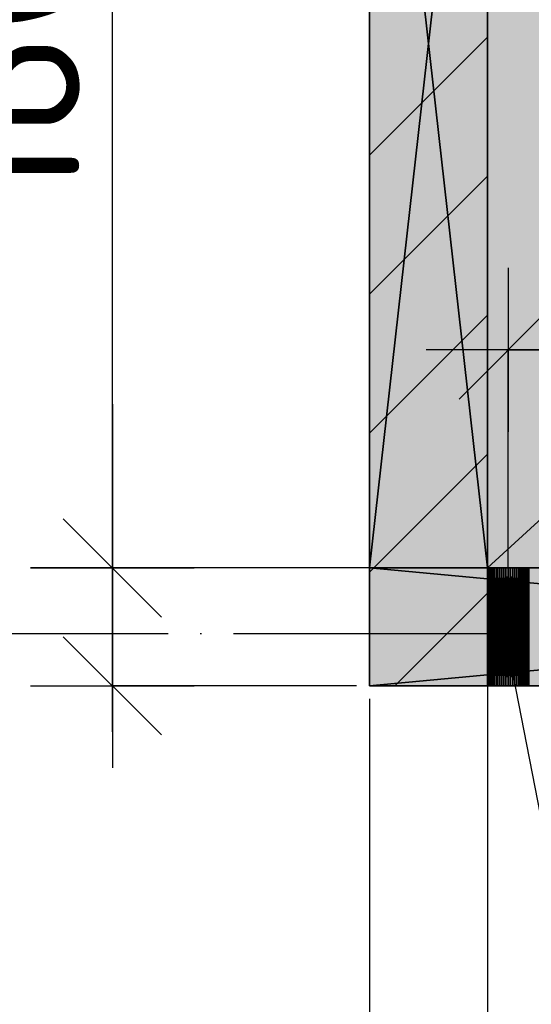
# Model space of a CAD drawing. Header units: millimetres. Extents: x 40580 to 559114, y -343730 to 81020.
# Tile 26 of 256: x 188356 to 189137, y -74170 to -72668. Entities that reach past the tile are written whole.
import ezdxf

# ---------------------------------------------------------------- set-up
doc = ezdxf.new("R2010")
doc.units = ezdxf.units.MM
doc.linetypes.add('______11', pattern=[500, 400, -50, 0, -50])
doc.linetypes.add('______5', pattern=[1100, 800, -100, 100, -100])
for name, color, linetype in [('____________', 7, 'Continuous'), ('_________________', 7, 'Continuous'), ('___________________', 253, '______5'), ('______________________', 7, 'Continuous'), ('_________________________0', 7, 'Continuous'), ('__________________________', 22, 'Continuous')]:
    doc.layers.add(name, color=color, linetype=linetype)
doc.styles.add('ISOCPEUR', font='isocpeur.ttf')

# ---------------------------------------------------------------- blocks, each defined once
blk = doc.blocks.new('ALL_ML_STRICH')
at = {"color": 0, "linetype": 'ByBlock', "lineweight": -2}
for p, q in [((0, -0.5), (0, 0.5)), ((-0.3, -0.3), (0.3, 0.3)), ((-1, 0), (0.5, 0))]:
    blk.add_line(p, q, dxfattribs=at)

msp = doc.modelspace()

# ---------------------------------------------------------------- hatches: boundary and pattern name
at = {"layer": '____________', "linetype": 'Continuous'}
msp.add_hatch(color=9, dxfattribs=at).paths.add_polyline_path([(189070.5, -73504.1), (189070.5, -71904.1), (188890.5, -71904.1), (188890.5, -73504.1)])
h = msp.add_hatch(color=9, dxfattribs=at)
h.paths.add_polyline_path([(190820.5, -73504.1), (189133.5, -73504.1), (189133.5, -73661.4), (189133.5, -73684.1), (190820.5, -73684.1)])
h.paths.add_polyline_path([(188890.5, -73684.1), (189070.5, -73684.1), (189070.5, -73667.3)])
h.paths.add_polyline_path([(189070.5, -73667.3), (189070.5, -73504.1), (188890.5, -73504.1), (188890.5, -73684.1)])

# ---------------------------------------------------------------- linework, layer by layer
at = {"layer": '____________', "color": 253, "linetype": '______11'}
for p, q in [((188890.5, -72874.2), (189070.5, -72694.2)), ((188890.5, -73298.5), (189070.5, -73118.5))]:
    msp.add_line(p, q, dxfattribs=at)
at = {"layer": '____________', "color": 253, "linetype": '______5'}
for p, q in [((188890.5, -73086.3), (189070.5, -72906.3)), ((188897, -73504.1), (189070.5, -73330.6)), ((188890.5, -73510.6), (188897, -73504.1))]:
    msp.add_line(p, q, dxfattribs=at)
at = {"layer": '____________', "color": 253, "linetype": '______11'}
msp.add_lwpolyline([(188929.1, -73684.1), (188933.1, -73680.1), (188933.1, -73680.1), (189070.5, -73542.7)], dxfattribs=at)
at = {"layer": '_________________', "color": 254, "linetype": 'Continuous'}
for points in [[(189070.5, -73504.1), (189070.5, -71904.1), (190820.5, -73504.1)], [(190820.5, -73504.1), (189070.5, -71904.1), (190820.5, -71904.1)]]:
    msp.add_solid(points, dxfattribs=at)
at = {"layer": '___________________', "color": 253, "linetype": '______11'}
msp.add_line((177180.5, -73604.1), (224260.5, -73604.1), dxfattribs=at)
msp.add_line((177180.5, -73604.1), (224260.5, -73604.1), dxfattribs=at)
at = {"layer": '______________________', "color": 7, "linetype": 'Continuous'}
for p, q in [((188497.8, -73504.1), (188497.8, -71904.1)), ((189102, -73171.5), (189700.5, -73171.5)), ((188497.8, -73684.1), (188497.8, -73504.1))]:
    msp.add_line(p, q, dxfattribs=at)
at = {"layer": '______________________', "color": 253, "linetype": 'Continuous'}
for p, q in [((189102, -73574.1), (189102, -73171.5)), ((189050.5, -73504.1), (188497.8, -73504.1)), ((189050.5, -73504.1), (188497.8, -73504.1)), ((189070.5, -73524.1), (189070.5, -74518.5)), ((189070.5, -73524.1), (189070.5, -74518.5)), ((188870.5, -73684.1), (188497.8, -73684.1)), ((188890.5, -73704.1), (188890.5, -74518.5))]:
    msp.add_line(p, q, dxfattribs=at)
at = {"layer": '_________________________0', "color": 7, "linetype": 'Continuous'}
msp.add_line((189096.9, -73604.1), (189202.4, -74146.1), dxfattribs=at)
at = {"layer": '__________________________', "color": 180, "linetype": 'Continuous'}
for p, q in [((189133.5, -73504.1), (189070.5, -73504.1)), ((189070.5, -73504.1), (189070.5, -73684.1)), ((189070.5, -73504.1), (189133.5, -73684.1)), ((189070.5, -73684.1), (189133.5, -73504.1)), ((189133.5, -73684.1), (189133.5, -73504.1)), ((189070.5, -73684.1), (189133.5, -73684.1))]:
    msp.add_line(p, q, dxfattribs=at)
at = {"layer": '__________________________', "color": 171, "linetype": 'Continuous'}
for points in [[(189070.5, -73684.1), (189070.5, -73504.1), (189133.5, -73684.1)], [(189133.5, -73684.1), (189070.5, -73504.1), (189133.5, -73504.1)]]:
    msp.add_solid(points, dxfattribs=at)

# ---------------------------------------------------------------- block references
at = {"layer": '______________________', "color": 7, "linetype": 'Continuous', "xscale": 250, "yscale": 250, "zscale": 250}
for p, rotation in [((189102, -73171.5), 180), ((188497.8, -73504.1), 270), ((188497.8, -73504.1), 90), ((188497.8, -73684.1), 270)]:
    msp.add_blockref('ALL_ML_STRICH', p, dxfattribs=dict(at, rotation=rotation))

# ---------------------------------------------------------------- texts
at = {"layer": '______________________', "color": 7, "style": 'ISOCPEUR'}
msp.add_text('1600', height=220, rotation=90, dxfattribs=at).set_placement((188447.8, -72957.1))

# ---------------------------------------------------------------- meshes
at = {"layer": '____________', "color": 7, "linetype": 'Continuous'}
mesh = msp.add_polyface(dxfattribs=at)
corners = [(188890.5, -71904.1, -3800), (188890.5, -73504.1, -3800), (188890.5, -73504.1, -350), (188890.5, -71904.1, -350)]
mesh.append_faces([[corners[k] for k in face] for face in [(1, 2, 0)]], dxfattribs={"vtx1": -1, "color": 7})
mesh.append_faces([[corners[k] for k in face] for face in [(2, 3, 0)]], dxfattribs={"vtx2": -1, "color": 7})
mesh = msp.add_polyface(dxfattribs=at)
corners = [(188890.5, -73504.1, -350), (189070.5, -73504.1, -350), (189070.5, -71904.1, -350), (188890.5, -71904.1, -350)]
mesh.append_faces([[corners[k] for k in face] for face in [(1, 2, 0)]], dxfattribs={"vtx1": -1, "color": 7})
mesh.append_faces([[corners[k] for k in face] for face in [(2, 3, 0)]], dxfattribs={"vtx2": -1, "color": 7})
mesh = msp.add_polyface(dxfattribs=at)
corners = [(189070.5, -73504.1, -3800), (188890.5, -73504.1, -3800), (188890.5, -71904.1, -3800), (189070.5, -71904.1, -3800)]
mesh.append_faces([[corners[k] for k in face] for face in [(1, 2, 0)]], dxfattribs={"vtx1": -1, "color": 7})
mesh.append_faces([[corners[k] for k in face] for face in [(2, 3, 0)]], dxfattribs={"vtx2": -1, "color": 7})
mesh = msp.add_polyface(dxfattribs=at)
corners = [(189070.5, -73504.1, -3800), (189070.5, -71904.1, -3800), (189070.5, -71904.1, -350), (189070.5, -73504.1, -350)]
mesh.append_faces([[corners[k] for k in face] for face in [(1, 2, 0)]], dxfattribs={"vtx1": -1, "color": 7})
mesh.append_faces([[corners[k] for k in face] for face in [(2, 3, 0)]], dxfattribs={"vtx2": -1, "color": 7})
mesh = msp.add_polyface(dxfattribs=at)
corners = [(188890.5, -73504.1, -3800), (188890.5, -73684.1, -3800), (188890.5, -73684.1, -350), (188890.5, -73504.1, -350)]
mesh.append_faces([[corners[k] for k in face] for face in [(1, 2, 0)]], dxfattribs={"vtx1": -1, "color": 7})
mesh.append_faces([[corners[k] for k in face] for face in [(2, 3, 0)]], dxfattribs={"vtx2": -1, "color": 7})
mesh = msp.add_polyface(dxfattribs=at)
corners = [(190820.5, -73504.1, -3800), (188890.5, -73504.1, -3800), (188890.5, -73504.1, -350), (190820.5, -73504.1, -350), (189117.8, -73504.1, -1541.2), (189105.3, -73504.1, -1537.2), (189092.3, -73504.1, -1538.5), (189080.9, -73504.1, -1545.1), (189073.2, -73504.1, -1555.7), (189070.5, -73504.1, -1568.5), (189073.2, -73504.1, -1581.3), (189080.9, -73504.1, -1591.9), (189092.3, -73504.1, -1598.5), (189105.3, -73504.1, -1599.8), (189117.8, -73504.1, -1595.8), (189127.5, -73504.1, -1587), (189132.8, -73504.1, -1575), (189132.8, -73504.1, -1562), (189127.5, -73504.1, -1550)]
mesh.append_faces([[corners[k] for k in face] for face in [(15, 3, 1)]], dxfattribs={"vtx0": -1, "vtx1": -1, "vtx2": -1, "color": 7})
mesh.append_faces([[corners[k] for k in face] for face in [(2, 4, 5), (18, 2, 3)]], dxfattribs={"vtx0": -1, "vtx2": -1, "color": 7})
mesh.append_faces([[corners[k] for k in face] for face in [(5, 6, 2), (6, 7, 2), (7, 8, 2), (8, 9, 2), (1, 2, 9), (9, 10, 1), (10, 11, 1), (11, 12, 1), (12, 13, 1), (13, 14, 1), (14, 15, 1), (15, 16, 3), (16, 17, 3), (17, 18, 3), (18, 4, 2)]], dxfattribs={"vtx1": -1, "vtx2": -1, "color": 7})
mesh.append_faces([[corners[k] for k in face] for face in [(3, 0, 1)]], dxfattribs={"vtx2": -1, "color": 7})
mesh = msp.add_polyface(dxfattribs=at)
corners = [(190820.5, -73504.1, -3800), (190820.5, -73684.1, -3800), (188890.5, -73684.1, -3800), (188890.5, -73504.1, -3800)]
mesh.append_faces([[corners[k] for k in face] for face in [(1, 2, 0)]], dxfattribs={"vtx1": -1, "color": 7})
mesh.append_faces([[corners[k] for k in face] for face in [(2, 3, 0)]], dxfattribs={"vtx2": -1, "color": 7})
mesh = msp.add_polyface(dxfattribs=at)
corners = [(190820.5, -73684.1, -350), (190820.5, -73504.1, -350), (188890.5, -73504.1, -350), (188890.5, -73684.1, -350)]
mesh.append_faces([[corners[k] for k in face] for face in [(1, 2, 0)]], dxfattribs={"vtx1": -1, "color": 7})
mesh.append_faces([[corners[k] for k in face] for face in [(2, 3, 0)]], dxfattribs={"vtx2": -1, "color": 7})
mesh = msp.add_polyface(dxfattribs=at)
corners = [(188890.5, -73504.1, -3800), (189070.5, -73504.1, -3800), (189070.5, -73504.1, -350), (188890.5, -73504.1, -350)]
mesh.append_faces([[corners[k] for k in face] for face in [(1, 2, 0)]], dxfattribs={"vtx1": -1, "color": 7})
mesh.append_faces([[corners[k] for k in face] for face in [(2, 3, 0)]], dxfattribs={"vtx2": -1, "color": 7})
mesh = msp.add_polyface(dxfattribs=at)
corners = [(189070.7, -73504.1, -1571.8), (189070.5, -73504.1, -1568.5), (189070.5, -73684.1, -1568.5), (189070.7, -73684.1, -1571.8)]
mesh.append_faces([[corners[k] for k in face] for face in [(1, 2, 0)]], dxfattribs={"vtx1": -1, "color": 7})
mesh.append_faces([[corners[k] for k in face] for face in [(2, 3, 0)]], dxfattribs={"vtx2": -1, "color": 7})
mesh = msp.add_polyface(dxfattribs=at)
corners = [(189070.5, -73504.1, -1568.5), (189070.7, -73504.1, -1565.2), (189070.7, -73684.1, -1565.2), (189070.5, -73684.1, -1568.5)]
mesh.append_faces([[corners[k] for k in face] for face in [(1, 2, 0)]], dxfattribs={"vtx1": -1, "color": 7})
mesh.append_faces([[corners[k] for k in face] for face in [(2, 3, 0)]], dxfattribs={"vtx2": -1, "color": 7})
mesh = msp.add_polyface(dxfattribs=at)
corners = [(189071.2, -73504.1, -1575), (189070.7, -73504.1, -1571.8), (189070.7, -73684.1, -1571.8), (189071.2, -73684.1, -1575)]
mesh.append_faces([[corners[k] for k in face] for face in [(1, 2, 0)]], dxfattribs={"vtx1": -1, "color": 7})
mesh.append_faces([[corners[k] for k in face] for face in [(2, 3, 0)]], dxfattribs={"vtx2": -1, "color": 7})
mesh = msp.add_polyface(dxfattribs=at)
corners = [(189070.7, -73504.1, -1565.2), (189071.2, -73504.1, -1562), (189071.2, -73684.1, -1562), (189070.7, -73684.1, -1565.2)]
mesh.append_faces([[corners[k] for k in face] for face in [(1, 2, 0)]], dxfattribs={"vtx1": -1, "color": 7})
mesh.append_faces([[corners[k] for k in face] for face in [(2, 3, 0)]], dxfattribs={"vtx2": -1, "color": 7})
mesh = msp.add_polyface(dxfattribs=at)
corners = [(189072, -73504.1, -1578.2), (189071.2, -73504.1, -1575), (189071.2, -73684.1, -1575), (189072, -73684.1, -1578.2)]
mesh.append_faces([[corners[k] for k in face] for face in [(1, 2, 0)]], dxfattribs={"vtx1": -1, "color": 7})
mesh.append_faces([[corners[k] for k in face] for face in [(2, 3, 0)]], dxfattribs={"vtx2": -1, "color": 7})
mesh = msp.add_polyface(dxfattribs=at)
corners = [(189071.2, -73504.1, -1562), (189072, -73504.1, -1558.8), (189072, -73684.1, -1558.8), (189071.2, -73684.1, -1562)]
mesh.append_faces([[corners[k] for k in face] for face in [(1, 2, 0)]], dxfattribs={"vtx1": -1, "color": 7})
mesh.append_faces([[corners[k] for k in face] for face in [(2, 3, 0)]], dxfattribs={"vtx2": -1, "color": 7})
mesh = msp.add_polyface(dxfattribs=at)
corners = [(189073.2, -73504.1, -1581.3), (189072, -73504.1, -1578.2), (189072, -73684.1, -1578.2), (189073.2, -73684.1, -1581.3)]
mesh.append_faces([[corners[k] for k in face] for face in [(1, 2, 0)]], dxfattribs={"vtx1": -1, "color": 7})
mesh.append_faces([[corners[k] for k in face] for face in [(2, 3, 0)]], dxfattribs={"vtx2": -1, "color": 7})
mesh = msp.add_polyface(dxfattribs=at)
corners = [(189072, -73504.1, -1558.8), (189073.2, -73504.1, -1555.7), (189073.2, -73684.1, -1555.7), (189072, -73684.1, -1558.8)]
mesh.append_faces([[corners[k] for k in face] for face in [(1, 2, 0)]], dxfattribs={"vtx1": -1, "color": 7})
mesh.append_faces([[corners[k] for k in face] for face in [(2, 3, 0)]], dxfattribs={"vtx2": -1, "color": 7})
mesh = msp.add_polyface(dxfattribs=at)
corners = [(189074.7, -73504.1, -1584.3), (189073.2, -73504.1, -1581.3), (189073.2, -73684.1, -1581.3), (189074.7, -73684.1, -1584.3)]
mesh.append_faces([[corners[k] for k in face] for face in [(1, 2, 0)]], dxfattribs={"vtx1": -1, "color": 7})
mesh.append_faces([[corners[k] for k in face] for face in [(2, 3, 0)]], dxfattribs={"vtx2": -1, "color": 7})
mesh = msp.add_polyface(dxfattribs=at)
corners = [(189073.2, -73504.1, -1555.7), (189074.7, -73504.1, -1552.7), (189074.7, -73684.1, -1552.7), (189073.2, -73684.1, -1555.7)]
mesh.append_faces([[corners[k] for k in face] for face in [(1, 2, 0)]], dxfattribs={"vtx1": -1, "color": 7})
mesh.append_faces([[corners[k] for k in face] for face in [(2, 3, 0)]], dxfattribs={"vtx2": -1, "color": 7})
mesh = msp.add_polyface(dxfattribs=at)
corners = [(189076.5, -73504.1, -1587), (189074.7, -73504.1, -1584.3), (189074.7, -73684.1, -1584.3), (189076.5, -73684.1, -1587)]
mesh.append_faces([[corners[k] for k in face] for face in [(1, 2, 0)]], dxfattribs={"vtx1": -1, "color": 7})
mesh.append_faces([[corners[k] for k in face] for face in [(2, 3, 0)]], dxfattribs={"vtx2": -1, "color": 7})
mesh = msp.add_polyface(dxfattribs=at)
corners = [(189074.7, -73504.1, -1552.7), (189076.5, -73504.1, -1550), (189076.5, -73684.1, -1550), (189074.7, -73684.1, -1552.7)]
mesh.append_faces([[corners[k] for k in face] for face in [(1, 2, 0)]], dxfattribs={"vtx1": -1, "color": 7})
mesh.append_faces([[corners[k] for k in face] for face in [(2, 3, 0)]], dxfattribs={"vtx2": -1, "color": 7})
mesh = msp.add_polyface(dxfattribs=at)
corners = [(189078.6, -73504.1, -1589.6), (189076.5, -73504.1, -1587), (189076.5, -73684.1, -1587), (189078.6, -73684.1, -1589.6)]
mesh.append_faces([[corners[k] for k in face] for face in [(1, 2, 0)]], dxfattribs={"vtx1": -1, "color": 7})
mesh.append_faces([[corners[k] for k in face] for face in [(2, 3, 0)]], dxfattribs={"vtx2": -1, "color": 7})
mesh = msp.add_polyface(dxfattribs=at)
corners = [(189076.5, -73504.1, -1550), (189078.6, -73504.1, -1547.4), (189078.6, -73684.1, -1547.4), (189076.5, -73684.1, -1550)]
mesh.append_faces([[corners[k] for k in face] for face in [(1, 2, 0)]], dxfattribs={"vtx1": -1, "color": 7})
mesh.append_faces([[corners[k] for k in face] for face in [(2, 3, 0)]], dxfattribs={"vtx2": -1, "color": 7})
mesh = msp.add_polyface(dxfattribs=at)
corners = [(189080.9, -73504.1, -1591.9), (189078.6, -73504.1, -1589.6), (189078.6, -73684.1, -1589.6), (189080.9, -73684.1, -1591.9)]
mesh.append_faces([[corners[k] for k in face] for face in [(1, 2, 0)]], dxfattribs={"vtx1": -1, "color": 7})
mesh.append_faces([[corners[k] for k in face] for face in [(2, 3, 0)]], dxfattribs={"vtx2": -1, "color": 7})
mesh = msp.add_polyface(dxfattribs=at)
corners = [(189078.6, -73504.1, -1547.4), (189080.9, -73504.1, -1545.1), (189080.9, -73684.1, -1545.1), (189078.6, -73684.1, -1547.4)]
mesh.append_faces([[corners[k] for k in face] for face in [(1, 2, 0)]], dxfattribs={"vtx1": -1, "color": 7})
mesh.append_faces([[corners[k] for k in face] for face in [(2, 3, 0)]], dxfattribs={"vtx2": -1, "color": 7})
mesh = msp.add_polyface(dxfattribs=at)
corners = [(189083.5, -73504.1, -1594), (189080.9, -73504.1, -1591.9), (189080.9, -73684.1, -1591.9), (189083.5, -73684.1, -1594)]
mesh.append_faces([[corners[k] for k in face] for face in [(1, 2, 0)]], dxfattribs={"vtx1": -1, "color": 7})
mesh.append_faces([[corners[k] for k in face] for face in [(2, 3, 0)]], dxfattribs={"vtx2": -1, "color": 7})
mesh = msp.add_polyface(dxfattribs=at)
corners = [(189080.9, -73504.1, -1545.1), (189083.5, -73504.1, -1543), (189083.5, -73684.1, -1543), (189080.9, -73684.1, -1545.1)]
mesh.append_faces([[corners[k] for k in face] for face in [(1, 2, 0)]], dxfattribs={"vtx1": -1, "color": 7})
mesh.append_faces([[corners[k] for k in face] for face in [(2, 3, 0)]], dxfattribs={"vtx2": -1, "color": 7})
mesh = msp.add_polyface(dxfattribs=at)
corners = [(189086.3, -73504.1, -1595.8), (189083.5, -73504.1, -1594), (189083.5, -73684.1, -1594), (189086.3, -73684.1, -1595.8)]
mesh.append_faces([[corners[k] for k in face] for face in [(1, 2, 0)]], dxfattribs={"vtx1": -1, "color": 7})
mesh.append_faces([[corners[k] for k in face] for face in [(2, 3, 0)]], dxfattribs={"vtx2": -1, "color": 7})
mesh = msp.add_polyface(dxfattribs=at)
corners = [(189083.5, -73504.1, -1543), (189086.3, -73504.1, -1541.2), (189086.3, -73684.1, -1541.2), (189083.5, -73684.1, -1543)]
mesh.append_faces([[corners[k] for k in face] for face in [(1, 2, 0)]], dxfattribs={"vtx1": -1, "color": 7})
mesh.append_faces([[corners[k] for k in face] for face in [(2, 3, 0)]], dxfattribs={"vtx2": -1, "color": 7})
mesh = msp.add_polyface(dxfattribs=at)
corners = [(189089.2, -73504.1, -1597.3), (189086.3, -73504.1, -1595.8), (189086.3, -73684.1, -1595.8), (189089.2, -73684.1, -1597.3)]
mesh.append_faces([[corners[k] for k in face] for face in [(1, 2, 0)]], dxfattribs={"vtx1": -1, "color": 7})
mesh.append_faces([[corners[k] for k in face] for face in [(2, 3, 0)]], dxfattribs={"vtx2": -1, "color": 7})
mesh = msp.add_polyface(dxfattribs=at)
corners = [(189086.3, -73504.1, -1541.2), (189089.2, -73504.1, -1539.7), (189089.2, -73684.1, -1539.7), (189086.3, -73684.1, -1541.2)]
mesh.append_faces([[corners[k] for k in face] for face in [(1, 2, 0)]], dxfattribs={"vtx1": -1, "color": 7})
mesh.append_faces([[corners[k] for k in face] for face in [(2, 3, 0)]], dxfattribs={"vtx2": -1, "color": 7})
mesh = msp.add_polyface(dxfattribs=at)
corners = [(189092.3, -73504.1, -1598.5), (189089.2, -73504.1, -1597.3), (189089.2, -73684.1, -1597.3), (189092.3, -73684.1, -1598.5)]
mesh.append_faces([[corners[k] for k in face] for face in [(1, 2, 0)]], dxfattribs={"vtx1": -1, "color": 7})
mesh.append_faces([[corners[k] for k in face] for face in [(2, 3, 0)]], dxfattribs={"vtx2": -1, "color": 7})
mesh = msp.add_polyface(dxfattribs=at)
corners = [(189089.2, -73504.1, -1539.7), (189092.3, -73504.1, -1538.5), (189092.3, -73684.1, -1538.5), (189089.2, -73684.1, -1539.7)]
mesh.append_faces([[corners[k] for k in face] for face in [(1, 2, 0)]], dxfattribs={"vtx1": -1, "color": 7})
mesh.append_faces([[corners[k] for k in face] for face in [(2, 3, 0)]], dxfattribs={"vtx2": -1, "color": 7})
mesh = msp.add_polyface(dxfattribs=at)
corners = [(189095.5, -73504.1, -1599.3), (189092.3, -73504.1, -1598.5), (189092.3, -73684.1, -1598.5), (189095.5, -73684.1, -1599.3)]
mesh.append_faces([[corners[k] for k in face] for face in [(1, 2, 0)]], dxfattribs={"vtx1": -1, "color": 7})
mesh.append_faces([[corners[k] for k in face] for face in [(2, 3, 0)]], dxfattribs={"vtx2": -1, "color": 7})
mesh = msp.add_polyface(dxfattribs=at)
corners = [(189092.3, -73504.1, -1538.5), (189095.5, -73504.1, -1537.7), (189095.5, -73684.1, -1537.7), (189092.3, -73684.1, -1538.5)]
mesh.append_faces([[corners[k] for k in face] for face in [(1, 2, 0)]], dxfattribs={"vtx1": -1, "color": 7})
mesh.append_faces([[corners[k] for k in face] for face in [(2, 3, 0)]], dxfattribs={"vtx2": -1, "color": 7})
mesh = msp.add_polyface(dxfattribs=at)
corners = [(189098.7, -73504.1, -1599.8), (189095.5, -73504.1, -1599.3), (189095.5, -73684.1, -1599.3), (189098.7, -73684.1, -1599.8)]
mesh.append_faces([[corners[k] for k in face] for face in [(1, 2, 0)]], dxfattribs={"vtx1": -1, "color": 7})
mesh.append_faces([[corners[k] for k in face] for face in [(2, 3, 0)]], dxfattribs={"vtx2": -1, "color": 7})
mesh = msp.add_polyface(dxfattribs=at)
corners = [(189095.5, -73504.1, -1537.7), (189098.7, -73504.1, -1537.2), (189098.7, -73684.1, -1537.2), (189095.5, -73684.1, -1537.7)]
mesh.append_faces([[corners[k] for k in face] for face in [(1, 2, 0)]], dxfattribs={"vtx1": -1, "color": 7})
mesh.append_faces([[corners[k] for k in face] for face in [(2, 3, 0)]], dxfattribs={"vtx2": -1, "color": 7})
mesh = msp.add_polyface(dxfattribs=at)
corners = [(189102, -73504.1, -1600), (189098.7, -73504.1, -1599.8), (189098.7, -73684.1, -1599.8), (189102, -73684.1, -1600)]
mesh.append_faces([[corners[k] for k in face] for face in [(1, 2, 0)]], dxfattribs={"vtx1": -1, "color": 7})
mesh.append_faces([[corners[k] for k in face] for face in [(2, 3, 0)]], dxfattribs={"vtx2": -1, "color": 7})
mesh = msp.add_polyface(dxfattribs=at)
corners = [(189098.7, -73504.1, -1537.2), (189102, -73504.1, -1537), (189102, -73684.1, -1537), (189098.7, -73684.1, -1537.2)]
mesh.append_faces([[corners[k] for k in face] for face in [(1, 2, 0)]], dxfattribs={"vtx1": -1, "color": 7})
mesh.append_faces([[corners[k] for k in face] for face in [(2, 3, 0)]], dxfattribs={"vtx2": -1, "color": 7})
mesh = msp.add_polyface(dxfattribs=at)
corners = [(189105.3, -73504.1, -1599.8), (189102, -73504.1, -1600), (189102, -73684.1, -1600), (189105.3, -73684.1, -1599.8)]
mesh.append_faces([[corners[k] for k in face] for face in [(1, 2, 0)]], dxfattribs={"vtx1": -1, "color": 7})
mesh.append_faces([[corners[k] for k in face] for face in [(2, 3, 0)]], dxfattribs={"vtx2": -1, "color": 7})
mesh = msp.add_polyface(dxfattribs=at)
corners = [(189102, -73504.1, -1537), (189105.3, -73504.1, -1537.2), (189105.3, -73684.1, -1537.2), (189102, -73684.1, -1537)]
mesh.append_faces([[corners[k] for k in face] for face in [(1, 2, 0)]], dxfattribs={"vtx1": -1, "color": 7})
mesh.append_faces([[corners[k] for k in face] for face in [(2, 3, 0)]], dxfattribs={"vtx2": -1, "color": 7})
mesh = msp.add_polyface(dxfattribs=at)
corners = [(189108.6, -73504.1, -1599.3), (189105.3, -73504.1, -1599.8), (189105.3, -73684.1, -1599.8), (189108.6, -73684.1, -1599.3)]
mesh.append_faces([[corners[k] for k in face] for face in [(1, 2, 0)]], dxfattribs={"vtx1": -1, "color": 7})
mesh.append_faces([[corners[k] for k in face] for face in [(2, 3, 0)]], dxfattribs={"vtx2": -1, "color": 7})
mesh = msp.add_polyface(dxfattribs=at)
corners = [(189105.3, -73504.1, -1537.2), (189108.6, -73504.1, -1537.7), (189108.6, -73684.1, -1537.7), (189105.3, -73684.1, -1537.2)]
mesh.append_faces([[corners[k] for k in face] for face in [(1, 2, 0)]], dxfattribs={"vtx1": -1, "color": 7})
mesh.append_faces([[corners[k] for k in face] for face in [(2, 3, 0)]], dxfattribs={"vtx2": -1, "color": 7})
mesh = msp.add_polyface(dxfattribs=at)
corners = [(189111.7, -73504.1, -1598.5), (189108.6, -73504.1, -1599.3), (189108.6, -73684.1, -1599.3), (189111.7, -73684.1, -1598.5)]
mesh.append_faces([[corners[k] for k in face] for face in [(1, 2, 0)]], dxfattribs={"vtx1": -1, "color": 7})
mesh.append_faces([[corners[k] for k in face] for face in [(2, 3, 0)]], dxfattribs={"vtx2": -1, "color": 7})
mesh = msp.add_polyface(dxfattribs=at)
corners = [(189108.6, -73504.1, -1537.7), (189111.7, -73504.1, -1538.5), (189111.7, -73684.1, -1538.5), (189108.6, -73684.1, -1537.7)]
mesh.append_faces([[corners[k] for k in face] for face in [(1, 2, 0)]], dxfattribs={"vtx1": -1, "color": 7})
mesh.append_faces([[corners[k] for k in face] for face in [(2, 3, 0)]], dxfattribs={"vtx2": -1, "color": 7})
mesh = msp.add_polyface(dxfattribs=at)
corners = [(189114.8, -73504.1, -1597.3), (189111.7, -73504.1, -1598.5), (189111.7, -73684.1, -1598.5), (189114.8, -73684.1, -1597.3)]
mesh.append_faces([[corners[k] for k in face] for face in [(1, 2, 0)]], dxfattribs={"vtx1": -1, "color": 7})
mesh.append_faces([[corners[k] for k in face] for face in [(2, 3, 0)]], dxfattribs={"vtx2": -1, "color": 7})
mesh = msp.add_polyface(dxfattribs=at)
corners = [(189111.7, -73504.1, -1538.5), (189114.8, -73504.1, -1539.7), (189114.8, -73684.1, -1539.7), (189111.7, -73684.1, -1538.5)]
mesh.append_faces([[corners[k] for k in face] for face in [(1, 2, 0)]], dxfattribs={"vtx1": -1, "color": 7})
mesh.append_faces([[corners[k] for k in face] for face in [(2, 3, 0)]], dxfattribs={"vtx2": -1, "color": 7})
mesh = msp.add_polyface(dxfattribs=at)
corners = [(189117.8, -73504.1, -1595.8), (189114.8, -73504.1, -1597.3), (189114.8, -73684.1, -1597.3), (189117.8, -73684.1, -1595.8)]
mesh.append_faces([[corners[k] for k in face] for face in [(1, 2, 0)]], dxfattribs={"vtx1": -1, "color": 7})
mesh.append_faces([[corners[k] for k in face] for face in [(2, 3, 0)]], dxfattribs={"vtx2": -1, "color": 7})
mesh = msp.add_polyface(dxfattribs=at)
corners = [(189114.8, -73504.1, -1539.7), (189117.8, -73504.1, -1541.2), (189117.8, -73684.1, -1541.2), (189114.8, -73684.1, -1539.7)]
mesh.append_faces([[corners[k] for k in face] for face in [(1, 2, 0)]], dxfattribs={"vtx1": -1, "color": 7})
mesh.append_faces([[corners[k] for k in face] for face in [(2, 3, 0)]], dxfattribs={"vtx2": -1, "color": 7})
mesh = msp.add_polyface(dxfattribs=at)
corners = [(189120.5, -73504.1, -1594), (189117.8, -73504.1, -1595.8), (189117.8, -73684.1, -1595.8), (189120.5, -73684.1, -1594)]
mesh.append_faces([[corners[k] for k in face] for face in [(1, 2, 0)]], dxfattribs={"vtx1": -1, "color": 7})
mesh.append_faces([[corners[k] for k in face] for face in [(2, 3, 0)]], dxfattribs={"vtx2": -1, "color": 7})
mesh = msp.add_polyface(dxfattribs=at)
corners = [(189117.8, -73504.1, -1541.2), (189120.5, -73504.1, -1543), (189120.5, -73684.1, -1543), (189117.8, -73684.1, -1541.2)]
mesh.append_faces([[corners[k] for k in face] for face in [(1, 2, 0)]], dxfattribs={"vtx1": -1, "color": 7})
mesh.append_faces([[corners[k] for k in face] for face in [(2, 3, 0)]], dxfattribs={"vtx2": -1, "color": 7})
mesh = msp.add_polyface(dxfattribs=at)
corners = [(189123.1, -73504.1, -1591.9), (189120.5, -73504.1, -1594), (189120.5, -73684.1, -1594), (189123.1, -73684.1, -1591.9)]
mesh.append_faces([[corners[k] for k in face] for face in [(1, 2, 0)]], dxfattribs={"vtx1": -1, "color": 7})
mesh.append_faces([[corners[k] for k in face] for face in [(2, 3, 0)]], dxfattribs={"vtx2": -1, "color": 7})
mesh = msp.add_polyface(dxfattribs=at)
corners = [(189120.5, -73504.1, -1543), (189123.1, -73504.1, -1545.1), (189123.1, -73684.1, -1545.1), (189120.5, -73684.1, -1543)]
mesh.append_faces([[corners[k] for k in face] for face in [(1, 2, 0)]], dxfattribs={"vtx1": -1, "color": 7})
mesh.append_faces([[corners[k] for k in face] for face in [(2, 3, 0)]], dxfattribs={"vtx2": -1, "color": 7})
mesh = msp.add_polyface(dxfattribs=at)
corners = [(189125.4, -73504.1, -1589.6), (189123.1, -73504.1, -1591.9), (189123.1, -73684.1, -1591.9), (189125.4, -73684.1, -1589.6)]
mesh.append_faces([[corners[k] for k in face] for face in [(1, 2, 0)]], dxfattribs={"vtx1": -1, "color": 7})
mesh.append_faces([[corners[k] for k in face] for face in [(2, 3, 0)]], dxfattribs={"vtx2": -1, "color": 7})
mesh = msp.add_polyface(dxfattribs=at)
corners = [(189123.1, -73504.1, -1545.1), (189125.4, -73504.1, -1547.4), (189125.4, -73684.1, -1547.4), (189123.1, -73684.1, -1545.1)]
mesh.append_faces([[corners[k] for k in face] for face in [(1, 2, 0)]], dxfattribs={"vtx1": -1, "color": 7})
mesh.append_faces([[corners[k] for k in face] for face in [(2, 3, 0)]], dxfattribs={"vtx2": -1, "color": 7})
mesh = msp.add_polyface(dxfattribs=at)
corners = [(189127.5, -73504.1, -1587), (189125.4, -73504.1, -1589.6), (189125.4, -73684.1, -1589.6), (189127.5, -73684.1, -1587)]
mesh.append_faces([[corners[k] for k in face] for face in [(1, 2, 0)]], dxfattribs={"vtx1": -1, "color": 7})
mesh.append_faces([[corners[k] for k in face] for face in [(2, 3, 0)]], dxfattribs={"vtx2": -1, "color": 7})
mesh = msp.add_polyface(dxfattribs=at)
corners = [(189125.4, -73504.1, -1547.4), (189127.5, -73504.1, -1550), (189127.5, -73684.1, -1550), (189125.4, -73684.1, -1547.4)]
mesh.append_faces([[corners[k] for k in face] for face in [(1, 2, 0)]], dxfattribs={"vtx1": -1, "color": 7})
mesh.append_faces([[corners[k] for k in face] for face in [(2, 3, 0)]], dxfattribs={"vtx2": -1, "color": 7})
mesh = msp.add_polyface(dxfattribs=at)
corners = [(189129.3, -73504.1, -1584.2), (189127.5, -73504.1, -1587), (189127.5, -73684.1, -1587), (189129.3, -73684.1, -1584.2)]
mesh.append_faces([[corners[k] for k in face] for face in [(1, 2, 0)]], dxfattribs={"vtx1": -1, "color": 7})
mesh.append_faces([[corners[k] for k in face] for face in [(2, 3, 0)]], dxfattribs={"vtx2": -1, "color": 7})
mesh = msp.add_polyface(dxfattribs=at)
corners = [(189127.5, -73504.1, -1550), (189129.3, -73504.1, -1552.8), (189129.3, -73684.1, -1552.8), (189127.5, -73684.1, -1550)]
mesh.append_faces([[corners[k] for k in face] for face in [(1, 2, 0)]], dxfattribs={"vtx1": -1, "color": 7})
mesh.append_faces([[corners[k] for k in face] for face in [(2, 3, 0)]], dxfattribs={"vtx2": -1, "color": 7})
mesh = msp.add_polyface(dxfattribs=at)
corners = [(189130.8, -73504.1, -1581.3), (189129.3, -73504.1, -1584.2), (189129.3, -73684.1, -1584.2), (189130.8, -73684.1, -1581.3)]
mesh.append_faces([[corners[k] for k in face] for face in [(1, 2, 0)]], dxfattribs={"vtx1": -1, "color": 7})
mesh.append_faces([[corners[k] for k in face] for face in [(2, 3, 0)]], dxfattribs={"vtx2": -1, "color": 7})
mesh = msp.add_polyface(dxfattribs=at)
corners = [(189129.3, -73504.1, -1552.8), (189130.8, -73504.1, -1555.7), (189130.8, -73684.1, -1555.7), (189129.3, -73684.1, -1552.8)]
mesh.append_faces([[corners[k] for k in face] for face in [(1, 2, 0)]], dxfattribs={"vtx1": -1, "color": 7})
mesh.append_faces([[corners[k] for k in face] for face in [(2, 3, 0)]], dxfattribs={"vtx2": -1, "color": 7})
mesh = msp.add_polyface(dxfattribs=at)
corners = [(189132, -73504.1, -1578.2), (189130.8, -73504.1, -1581.3), (189130.8, -73684.1, -1581.3), (189132, -73684.1, -1578.2)]
mesh.append_faces([[corners[k] for k in face] for face in [(1, 2, 0)]], dxfattribs={"vtx1": -1, "color": 7})
mesh.append_faces([[corners[k] for k in face] for face in [(2, 3, 0)]], dxfattribs={"vtx2": -1, "color": 7})
mesh = msp.add_polyface(dxfattribs=at)
corners = [(189130.8, -73504.1, -1555.7), (189132, -73504.1, -1558.8), (189132, -73684.1, -1558.8), (189130.8, -73684.1, -1555.7)]
mesh.append_faces([[corners[k] for k in face] for face in [(1, 2, 0)]], dxfattribs={"vtx1": -1, "color": 7})
mesh.append_faces([[corners[k] for k in face] for face in [(2, 3, 0)]], dxfattribs={"vtx2": -1, "color": 7})
mesh = msp.add_polyface(dxfattribs=at)
corners = [(189132.8, -73504.1, -1575), (189132, -73504.1, -1578.2), (189132, -73684.1, -1578.2), (189132.8, -73684.1, -1575)]
mesh.append_faces([[corners[k] for k in face] for face in [(1, 2, 0)]], dxfattribs={"vtx1": -1, "color": 7})
mesh.append_faces([[corners[k] for k in face] for face in [(2, 3, 0)]], dxfattribs={"vtx2": -1, "color": 7})
mesh = msp.add_polyface(dxfattribs=at)
corners = [(189132, -73504.1, -1558.8), (189132.8, -73504.1, -1562), (189132.8, -73684.1, -1562), (189132, -73684.1, -1558.8)]
mesh.append_faces([[corners[k] for k in face] for face in [(1, 2, 0)]], dxfattribs={"vtx1": -1, "color": 7})
mesh.append_faces([[corners[k] for k in face] for face in [(2, 3, 0)]], dxfattribs={"vtx2": -1, "color": 7})
mesh = msp.add_polyface(dxfattribs=at)
corners = [(189133.3, -73504.1, -1571.8), (189132.8, -73504.1, -1575), (189132.8, -73684.1, -1575), (189133.3, -73684.1, -1571.8)]
mesh.append_faces([[corners[k] for k in face] for face in [(1, 2, 0)]], dxfattribs={"vtx1": -1, "color": 7})
mesh.append_faces([[corners[k] for k in face] for face in [(2, 3, 0)]], dxfattribs={"vtx2": -1, "color": 7})
mesh = msp.add_polyface(dxfattribs=at)
corners = [(189132.8, -73504.1, -1562), (189133.3, -73504.1, -1565.2), (189133.3, -73684.1, -1565.2), (189132.8, -73684.1, -1562)]
mesh.append_faces([[corners[k] for k in face] for face in [(1, 2, 0)]], dxfattribs={"vtx1": -1, "color": 7})
mesh.append_faces([[corners[k] for k in face] for face in [(2, 3, 0)]], dxfattribs={"vtx2": -1, "color": 7})
mesh = msp.add_polyface(dxfattribs=at)
corners = [(189133.5, -73504.1, -1568.5), (189133.3, -73504.1, -1571.8), (189133.3, -73684.1, -1571.8), (189133.5, -73684.1, -1568.5)]
mesh.append_faces([[corners[k] for k in face] for face in [(1, 2, 0)]], dxfattribs={"vtx1": -1, "color": 7})
mesh.append_faces([[corners[k] for k in face] for face in [(2, 3, 0)]], dxfattribs={"vtx2": -1, "color": 7})
mesh = msp.add_polyface(dxfattribs=at)
corners = [(189133.3, -73504.1, -1565.2), (189133.5, -73504.1, -1568.5), (189133.5, -73684.1, -1568.5), (189133.3, -73684.1, -1565.2)]
mesh.append_faces([[corners[k] for k in face] for face in [(1, 2, 0)]], dxfattribs={"vtx1": -1, "color": 7})
mesh.append_faces([[corners[k] for k in face] for face in [(2, 3, 0)]], dxfattribs={"vtx2": -1, "color": 7})
mesh = msp.add_polyface(dxfattribs=at)
corners = [(188890.5, -73684.1, -3800), (190820.5, -73684.1, -3800), (190820.5, -73684.1, -350), (188890.5, -73684.1, -350), (189120.5, -73684.1, -1594), (189108.6, -73684.1, -1599.3), (189095.5, -73684.1, -1599.3), (189083.5, -73684.1, -1594), (189074.7, -73684.1, -1584.3), (189070.7, -73684.1, -1571.8), (189072, -73684.1, -1558.8), (189078.6, -73684.1, -1547.4), (189089.2, -73684.1, -1539.7), (189102, -73684.1, -1537), (189114.8, -73684.1, -1539.7), (189125.4, -73684.1, -1547.4), (189132, -73684.1, -1558.8), (189133.3, -73684.1, -1571.8), (189129.3, -73684.1, -1584.2)]
mesh.append_faces([[corners[k] for k in face] for face in [(4, 0, 2)]], dxfattribs={"vtx0": -1, "vtx1": -1, "vtx2": -1, "color": 7})
mesh.append_faces([[corners[k] for k in face] for face in [(0, 4, 5), (9, 3, 0), (16, 2, 3)]], dxfattribs={"vtx0": -1, "vtx2": -1, "color": 7})
mesh.append_faces([[corners[k] for k in face] for face in [(5, 6, 0), (6, 7, 0), (7, 8, 0), (8, 9, 0), (9, 10, 3), (10, 11, 3), (11, 12, 3), (12, 13, 3), (13, 14, 3), (14, 15, 3), (15, 16, 3), (16, 17, 2), (17, 18, 2), (18, 4, 2)]], dxfattribs={"vtx1": -1, "vtx2": -1, "color": 7})
mesh.append_faces([[corners[k] for k in face] for face in [(0, 1, 2)]], dxfattribs={"vtx2": -1, "color": 7})
at = {"layer": '_________________', "color": 7, "linetype": 'Continuous'}
mesh = msp.add_polyface(dxfattribs=at)
corners = [(189070.5, -71904.1, -1800), (189070.5, -73504.1, -1800), (189070.5, -73504.1, -1600), (189070.5, -71904.1, -1600)]
mesh.append_faces([[corners[k] for k in face] for face in [(1, 2, 0)]], dxfattribs={"vtx1": -1, "color": 7})
mesh.append_faces([[corners[k] for k in face] for face in [(2, 3, 0)]], dxfattribs={"vtx2": -1, "color": 7})
mesh = msp.add_polyface(dxfattribs=at)
corners = [(190820.5, -73504.1, -1600), (190820.5, -71904.1, -1600), (189070.5, -71904.1, -1600), (189070.5, -73504.1, -1600)]
mesh.append_faces([[corners[k] for k in face] for face in [(1, 2, 0)]], dxfattribs={"vtx1": -1, "color": 7})
mesh.append_faces([[corners[k] for k in face] for face in [(2, 3, 0)]], dxfattribs={"vtx2": -1, "color": 7})
mesh = msp.add_polyface(dxfattribs=at)
corners = [(190820.5, -71904.1, -1800), (190820.5, -73504.1, -1800), (189070.5, -73504.1, -1800), (189070.5, -71904.1, -1800)]
mesh.append_faces([[corners[k] for k in face] for face in [(1, 2, 0)]], dxfattribs={"vtx1": -1, "color": 7})
mesh.append_faces([[corners[k] for k in face] for face in [(2, 3, 0)]], dxfattribs={"vtx2": -1, "color": 7})
mesh = msp.add_polyface(dxfattribs=at)
corners = [(189070.5, -73504.1, -1800), (190820.5, -73504.1, -1800), (190820.5, -73504.1, -1600), (189070.5, -73504.1, -1600)]
mesh.append_faces([[corners[k] for k in face] for face in [(1, 2, 0)]], dxfattribs={"vtx1": -1, "color": 7})
mesh.append_faces([[corners[k] for k in face] for face in [(2, 3, 0)]], dxfattribs={"vtx2": -1, "color": 7})

doc.saveas('drawing.dxf')
